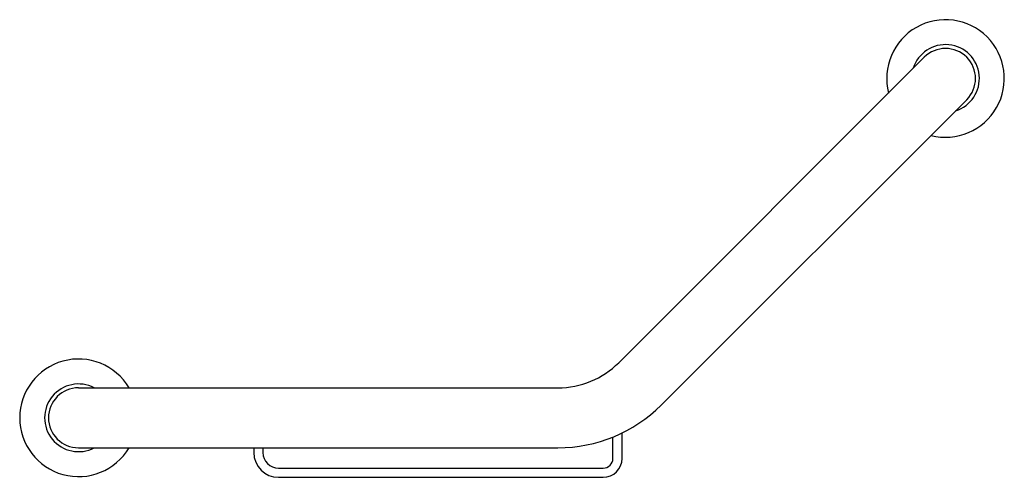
# Model space of a CAD drawing. Header units: millimetres. Extents: x 3991.937 to 3992.347, y 2052.985 to 2053.175.
import ezdxf

# ---------------------------------------------------------------- set-up
doc = ezdxf.new("R2010")
doc.units = ezdxf.units.MM
doc.layers.add('SANINDUSA', color=3, linetype='Continuous')

msp = doc.modelspace()

# ---------------------------------------------------------------- linework, layer by layer
at = {"layer": 'SANINDUSA'}
for p, q in [((3992.186263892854, 2053.032576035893), (3992.313261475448, 2053.159573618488)), ((3992.203902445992, 2053.014937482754), (3992.330900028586, 2053.14193506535)), ((3991.961738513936, 2053.022118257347), (3992.161016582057, 2053.022118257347)), ((3992.187657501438, 2052.992783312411), (3992.187657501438, 2053.003372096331)), ((3992.183865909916, 2052.992783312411), (3992.183865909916, 2053.001657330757)), ((3991.961738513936, 2052.997173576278), (3992.161016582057, 2052.997173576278)), ((3992.034596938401, 2052.997173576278), (3992.034596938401, 2052.995196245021)), ((3992.038388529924, 2052.997173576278), (3992.038388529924, 2052.995196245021)), ((3992.044892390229, 2052.988692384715), (3992.179774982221, 2052.988692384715)), ((3992.044892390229, 2052.984900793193), (3992.179774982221, 2052.984900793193))]:
    msp.add_line(p, q, dxfattribs=at)
for centre, radius, start, end in [((3992.322080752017, 2053.150754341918), 0.02444578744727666, 255.6861424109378, 194.3138575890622), ((3992.322080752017, 2053.150754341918), 0.0140688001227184, 287.4743401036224, 162.5256598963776), ((3992.322080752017, 2053.150754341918), 0.01247234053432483, 315, 135), ((3991.961738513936, 2053.009645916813), 0.02444578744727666, 30.68614240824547, 329.3138575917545), ((3992.161016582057, 2053.057823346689), 0.03570508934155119, 270, 315), ((3991.961738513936, 2053.009645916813), 0.0140688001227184, 62.47434011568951, 297.5256598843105), ((3991.961738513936, 2053.009645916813), 0.01247234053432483, 90, 270), ((3992.161016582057, 2053.057823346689), 0.06064977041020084, 270, 315), ((3992.044892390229, 2052.995196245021), 0.01029545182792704, 180, 270), ((3992.044892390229, 2052.995196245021), 0.006503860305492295, 180, 270), ((3992.179774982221, 2052.992783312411), 0.004090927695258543, 270, 0), ((3992.179774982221, 2052.992783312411), 0.00788251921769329, 270, 0)]:
    msp.add_arc(centre, radius, start, end, dxfattribs=at)

doc.saveas('drawing.dxf')
